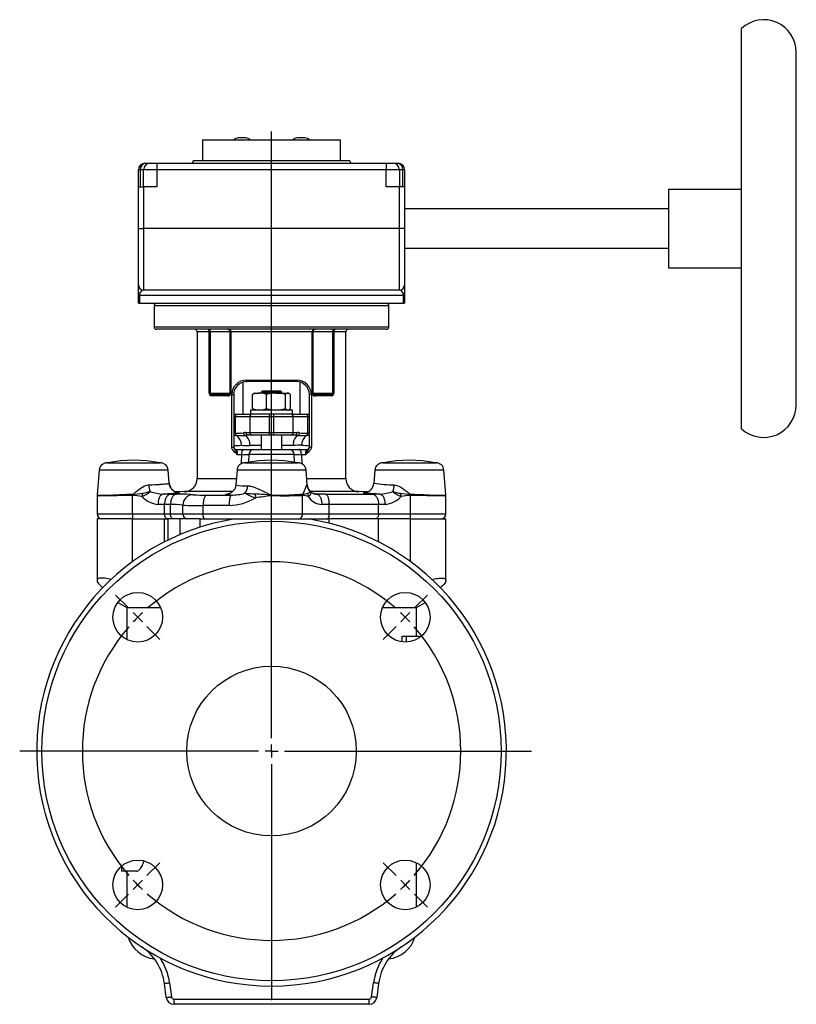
# Model space of a CAD drawing. Extents: x -204 to 392, y -53 to 681.
# Tile 3 of 3: x 95 to 392, y 304 to 681. Entities that reach past the tile are written whole.
import ezdxf

# ---------------------------------------------------------------- set-up
doc = ezdxf.new("R2010")
doc.units = 0
doc.layers.get('0').update_dxf_attribs({"linetype": 'CONTINUOUS'})
doc.layers.add('FORMAT', color=7, linetype='CONTINUOUS')

# ---------------------------------------------------------------- blocks, each defined once
blk = doc.blocks.new('SW_CENTERMARKSYMBOL_0')
at = {"layer": 'FORMAT', "color": 0}
for p, q in [((51.27, -46.27), (51.27, 186.01)), ((-3.54, 3.54), (-8.49, 8.49)), ((106.07, 3.54), (111.02, 8.49)), ((0, 0), (-1.77, 1.77)), ((0, 0), (1.77, -1.77)), ((102.53, 0), (100.76, -1.77)), ((102.53, 0), (104.3, 1.77)), ((3.54, -3.54), (8.49, -8.49)), ((98.99, -3.54), (94.05, -8.49)), ((51.27, -51.27), (51.27, -48.77)), ((46.27, -51.27), (-45.24, -51.27)), ((51.27, -51.27), (48.77, -51.27)), ((51.27, -51.27), (51.27, -53.77)), ((51.27, -51.27), (53.77, -51.27)), ((56.27, -51.27), (150.93, -51.27)), ((51.27, -56.27), (51.27, -146.66)), ((3.54, -98.99), (8.49, -94.05)), ((98.99, -98.99), (94.05, -94.05)), ((0, -102.53), (1.77, -100.76)), ((102.53, -102.53), (100.76, -100.76)), ((0, -102.53), (-1.77, -104.3)), ((102.53, -102.53), (104.3, -104.3)), ((-3.54, -106.07), (-8.49, -111.02)), ((106.07, -106.07), (111.02, -111.02))]:
    blk.add_line(p, q, dxfattribs=at)
for start, end in [(48.9514, 131.0486), (135, 136.9757), (133.0243, 135), (45, 46.9757), (43.0243, 45), (138.9514, 221.0486), (318.9514, 41.0486), (223.0243, 225), (315, 316.9757), (225, 226.9757), (313.0243, 315), (228.9514, 311.0486)]:
    blk.add_arc((51.27, -51.27), 72.5, start, end, dxfattribs=at)

msp = doc.modelspace()

# ---------------------------------------------------------------- linework, layer by layer
at = {"color": 7, "linetype": 'CONTINUOUS'}
for p, q in [((371.35, 524.77), (371.35, 678.1)), ((392.35, 533.94), (392.35, 668.94)), ((164.75, 635.44), (164.75, 627.44)), ((164.75, 635.44), (217.75, 635.44)), ((181.44, 636.14), (178.44, 636.14)), ((204.07, 636.14), (201.07, 636.14)), ((217.75, 627.44), (217.75, 635.44)), ((142.75, 626.44), (143.09, 626.44)), ((143.09, 626.44), (144.75, 626.44)), ((144.75, 626.44), (147.25, 626.44)), ((147.25, 626.44), (235.25, 626.44)), ((191.25, 627.44), (161.25, 627.44)), ((221.25, 627.44), (191.25, 627.44)), ((235.25, 626.44), (237.75, 626.44)), ((237.75, 626.44), (239.42, 626.44)), ((239.42, 626.44), (239.75, 626.44)), ((140.25, 617.44), (140.25, 623.94)), ((142.25, 617.44), (142.25, 623.94)), ((240.25, 623.94), (240.25, 617.44)), ((242.25, 623.94), (242.25, 617.44)), ((140.25, 601.44), (140.25, 617.44)), ((140.25, 617.44), (142.25, 617.44)), ((147.25, 617.44), (142.25, 617.44)), ((240.25, 617.44), (235.25, 617.44)), ((242.25, 617.44), (240.25, 617.44)), ((242.25, 617.44), (242.25, 601.44)), ((371.35, 616.44), (343.35, 616.44)), ((343.35, 616.44), (343.35, 586.44)), ((343.35, 608.94), (242.25, 608.94)), ((140.25, 579.84), (140.25, 601.44)), ((242.25, 601.44), (242.25, 579.84)), ((242.25, 593.94), (343.35, 593.94)), ((343.35, 586.44), (371.35, 586.44)), ((140.25, 575.84), (140.25, 579.84)), ((240.25, 577.84), (142.25, 577.84)), ((242.25, 579.84), (242.25, 575.84)), ((140.25, 572.84), (140.25, 575.84)), ((242.25, 575.84), (242.25, 572.84)), ((140.25, 572.84), (140.63, 572.84)), ((140.63, 572.84), (241.87, 572.84)), ((146.25, 571.84), (146.25, 563.84)), ((236.25, 563.84), (236.25, 571.84)), ((241.87, 572.84), (242.25, 572.84)), ((191.25, 562.84), (147.25, 562.84)), ((235.25, 562.84), (191.25, 562.84)), ((162.75, 561.84), (162.75, 505.65)), ((219.75, 505.65), (219.75, 561.84)), ((180.25, 542.61), (180.25, 530.33)), ((200.75, 542.84), (181.75, 542.84)), ((187.75, 539.33), (187.25, 538.83)), ((187.75, 539.33), (194.75, 539.33)), ((195.25, 538.83), (194.75, 539.33)), ((202.25, 530.33), (202.25, 542.61)), ((168.65, 537.84), (174.73, 537.84)), ((176.75, 537.84), (176.75, 517.74)), ((184.01, 532.51), (184.01, 537.85)), ((184.75, 538.43), (184.52, 538.29)), ((184.75, 538.43), (186.66, 538.43)), ((192.94, 538.43), (186.66, 538.43)), ((187.25, 538.83), (187.25, 538.43)), ((195.25, 538.83), (187.25, 538.83)), ((189.32, 532.51), (189.32, 537.85)), ((192.94, 538.43), (197.53, 538.43)), ((195.25, 538.43), (195.25, 538.83)), ((196.56, 532.51), (196.56, 537.85)), ((197.53, 538.43), (197.75, 538.43)), ((197.99, 538.29), (197.75, 538.43)), ((198.5, 532.51), (198.5, 537.85)), ((205.75, 517.74), (205.75, 537.84)), ((207.78, 537.84), (213.86, 537.84)), ((183.25, 531.93), (183.25, 530.33)), ((199.25, 531.93), (183.25, 531.93)), ((184.52, 532.06), (184.75, 531.93)), ((197.75, 531.93), (197.99, 532.06)), ((199.25, 530.33), (199.25, 531.93)), ((176.75, 530.33), (178.02, 530.33)), ((178.02, 530.33), (183.25, 530.33)), ((182.9, 529.33), (182.9, 523.33)), ((199.25, 530.33), (183.25, 530.33)), ((199.25, 530.33), (204.49, 530.33)), ((199.61, 523.33), (199.61, 529.33)), ((204.49, 530.33), (205.75, 530.33)), ((183.9, 522.33), (182.37, 522.33)), ((190.46, 522.33), (183.9, 522.33)), ((187.25, 522.33), (187.25, 516.83)), ((192.05, 522.33), (190.46, 522.33)), ((198.61, 522.33), (192.05, 522.33)), ((195.25, 516.83), (195.25, 522.33)), ((200.14, 522.33), (198.61, 522.33)), ((177.75, 516.83), (180.63, 516.83)), ((180.63, 516.83), (184.51, 516.83)), ((184.51, 516.83), (198, 516.83)), ((198, 516.83), (201.88, 516.83)), ((201.88, 516.83), (204.75, 516.83)), ((128.2, 511.7), (148.66, 511.7)), ((181.02, 511.7), (201.48, 511.7)), ((233.85, 511.7), (254.31, 511.7)), ((125.21, 508.94), (124.45, 499.44)), ((152.05, 503.88), (151.65, 508.94)), ((178.03, 508.94), (177.58, 503.29)), ((204.93, 503.29), (204.48, 508.94)), ((230.86, 508.94), (230.46, 503.88)), ((258.06, 499.44), (257.3, 508.94)), ((152.05, 503.88), (152.05, 503.88)), ((230.46, 503.88), (230.46, 503.88)), ((230.47, 503.88), (230.47, 503.88)), ((124.43, 499.12), (124.43, 492.2)), ((124.45, 499.44), (124.44, 499.37)), ((124.45, 499.44), (124.45, 499.44)), ((157.93, 500.66), (154.45, 500.54)), ((228.06, 500.54), (224.58, 500.66)), ((258.06, 499.44), (258.06, 499.44)), ((258.06, 499.44), (258.06, 499.44)), ((258.07, 499.37), (258.07, 499.44)), ((258.08, 492.2), (258.08, 499.12)), ((124.43, 490.2), (124.43, 466.67)), ((138.01, 490.2), (124.43, 490.2)), ((138.01, 490.2), (150.24, 490.2)), ((150.24, 490.2), (151.69, 490.2)), ((156.25, 490.2), (151.69, 490.2)), ((163.86, 490.2), (156.25, 490.2)), ((163.86, 490.2), (177.2, 490.2)), ((177.23, 490.2), (205.28, 490.2)), ((205.3, 490.2), (213.3, 490.2)), ((232.27, 490.2), (213.3, 490.2)), ((244.49, 490.2), (232.27, 490.2)), ((244.49, 490.2), (258.08, 490.2)), ((258.08, 466.67), (258.08, 490.2)), ((132.38, 458.25), (135.75, 456.3)), ((246.75, 456.3), (250.13, 458.25)), ((135.75, 456.3), (135.75, 444.06)), ((135.75, 456.3), (148.72, 456.3)), ((233.78, 456.3), (246.75, 456.3)), ((246.75, 445.3), (246.75, 456.3)), ((241.3, 443.15), (241.3, 445.3)), ((241.3, 445.3), (242.96, 445.3)), ((242.96, 443.08), (242.96, 445.3)), ((242.96, 445.3), (247.88, 445.3)), ((247.88, 445.3), (247.91, 444.74)), ((246.75, 341.53), (246.75, 358.54)), ((133.75, 357.2), (133.75, 355.3)), ((139.48, 355.3), (133.75, 355.3)), ((135.75, 355.3), (135.75, 341.53)), ((150.91, 306.91), (150.2, 312.3)), ((232.31, 312.3), (231.6, 306.91)), ((228.62, 304.3), (153.89, 304.3))]:
    msp.add_line(p, q, dxfattribs=at)
at = {"color": 8, "linetype": 'CONTINUOUS'}
for p, q in [((147.25, 626.44), (147.25, 623.94)), ((235.25, 626.44), (235.25, 623.94)), ((140.92, 623.94), (140.25, 623.94)), ((140.92, 623.94), (140.92, 617.44)), ((142.25, 623.94), (140.92, 623.94)), ((147.25, 623.94), (142.25, 623.94)), ((147.25, 623.94), (147.25, 617.44)), ((235.25, 623.94), (147.25, 623.94)), ((235.25, 617.44), (235.25, 623.94)), ((240.25, 623.94), (235.25, 623.94)), ((241.59, 623.94), (240.25, 623.94)), ((241.59, 617.44), (241.59, 623.94)), ((242.25, 623.94), (241.59, 623.94)), ((142.25, 617.44), (142.25, 601.44)), ((240.25, 601.44), (240.25, 617.44)), ((140.25, 601.44), (142.25, 601.44)), ((142.25, 601.44), (142.25, 577.84)), ((240.25, 601.44), (142.25, 601.44)), ((240.25, 577.84), (240.25, 601.44)), ((242.25, 601.44), (240.25, 601.44)), ((140.25, 575.84), (140.63, 575.84)), ((241.87, 575.84), (140.63, 575.84)), ((140.63, 575.84), (140.63, 572.84)), ((241.87, 572.84), (241.87, 575.84)), ((241.87, 575.84), (242.25, 575.84)), ((236.25, 571.84), (146.25, 571.84)), ((146.25, 563.84), (191.25, 563.84)), ((191.25, 563.84), (236.25, 563.84)), ((167.41, 561.84), (162.75, 561.84)), ((167.41, 538.34), (167.41, 561.84)), ((167.76, 561.84), (167.41, 561.84)), ((175.42, 561.84), (167.76, 561.84)), ((167.76, 561.84), (167.76, 538.34)), ((175.64, 561.84), (175.42, 561.84)), ((175.42, 538.34), (175.42, 561.84)), ((206.87, 561.84), (175.64, 561.84)), ((175.64, 561.84), (175.64, 538.34)), ((206.87, 538.34), (206.87, 561.84)), ((207.09, 561.84), (206.87, 561.84)), ((207.09, 561.84), (207.09, 538.34)), ((214.75, 561.84), (207.09, 561.84)), ((214.75, 538.34), (214.75, 561.84)), ((215.1, 561.84), (214.75, 561.84)), ((215.1, 561.84), (215.1, 538.34)), ((219.75, 561.84), (215.1, 561.84)), ((181.58, 543.34), (200.92, 543.34)), ((167.41, 538.34), (167.76, 538.34)), ((167.76, 538.34), (175.42, 538.34)), ((174.44, 537.34), (168.25, 537.34)), ((175.64, 538.34), (175.42, 538.34)), ((175.99, 517.74), (175.99, 537.84)), ((175.99, 537.84), (176.75, 537.84)), ((206.52, 537.84), (205.75, 537.84)), ((206.52, 537.84), (206.52, 517.74)), ((206.87, 538.34), (207.09, 538.34)), ((207.09, 538.34), (214.75, 538.34)), ((214.26, 537.34), (208.07, 537.34)), ((215.1, 538.34), (214.75, 538.34)), ((177.36, 529.33), (176.75, 529.33)), ((182.9, 529.33), (177.36, 529.33)), ((177.36, 529.33), (177.36, 523.05)), ((190.39, 529.33), (182.9, 529.33)), ((190.39, 529.33), (190.39, 523.33)), ((192.12, 529.33), (190.39, 529.33)), ((192.12, 523.33), (192.12, 529.33)), ((199.61, 529.33), (192.12, 529.33)), ((205.15, 529.33), (199.61, 529.33)), ((205.15, 523.05), (205.15, 529.33)), ((205.75, 529.33), (205.15, 529.33)), ((176.75, 523.07), (177.36, 523.05)), ((177.36, 523.05), (177.43, 523.05)), ((177.82, 522.12), (177.75, 522.13)), ((181.46, 523.33), (182.9, 523.33)), ((182.9, 523.33), (190.39, 523.33)), ((190.39, 523.33), (192.12, 523.33)), ((192.12, 523.33), (199.61, 523.33)), ((199.61, 523.33), (201.05, 523.33)), ((204.76, 522.13), (204.68, 522.12)), ((205.08, 523.05), (205.15, 523.05)), ((205.15, 523.05), (205.75, 523.07)), ((175.99, 517.74), (176.75, 517.74)), ((187.25, 518.33), (182.91, 518.33)), ((199.6, 518.33), (195.25, 518.33)), ((206.52, 517.74), (205.75, 517.74)), ((179.82, 514.83), (178.21, 514.83)), ((182.6, 514.9), (182.48, 511.93)), ((199.91, 514.9), (182.6, 514.9)), ((200.03, 511.92), (199.91, 514.9)), ((202.68, 514.83), (202.81, 511.38)), ((204.3, 514.83), (202.68, 514.83)), ((151.65, 508.94), (125.21, 508.94)), ((162.75, 505.65), (177.77, 505.65)), ((204.48, 508.94), (178.03, 508.94)), ((204.74, 505.65), (219.75, 505.65)), ((257.3, 508.94), (230.86, 508.94)), ((128.38, 499.1), (124.96, 499.1)), ((124.97, 499.3), (128.39, 499.3)), ((138.01, 499.54), (138.01, 499.54)), ((138.01, 492.2), (138.01, 499.21)), ((138.02, 499.21), (138.01, 499.21)), ((152.71, 499.72), (154.87, 499.72)), ((176.28, 500.66), (157.93, 500.66)), ((166.39, 499.34), (175.82, 499.34)), ((191.08, 499.29), (191.25, 499.3)), ((191.25, 499.1), (191.11, 499.09)), ((191.25, 499.3), (194.67, 499.3)), ((191.25, 499.3), (191.25, 499.1)), ((191.25, 492.2), (191.25, 499.1)), ((194.67, 499.1), (191.25, 499.1)), ((203.14, 499.54), (203.15, 499.54)), ((203.17, 492.2), (203.17, 499.21)), ((203.17, 499.21), (203.17, 499.21)), ((224.58, 500.66), (206.22, 500.66)), ((211.97, 499.72), (229.79, 499.72)), ((244.49, 499.21), (244.49, 499.21)), ((244.49, 492.2), (244.49, 499.21)), ((244.5, 499.54), (244.5, 499.54)), ((254.12, 499.3), (257.54, 499.3)), ((257.55, 499.1), (254.13, 499.1)), ((150.24, 492.2), (150.24, 495.72)), ((152.54, 495.72), (150.24, 495.72)), ((152.54, 492.2), (152.54, 495.72)), ((157.25, 492.2), (157.25, 495.49)), ((165.04, 492.2), (165.04, 495.34)), ((174.99, 495.34), (165.04, 495.34)), ((213.3, 492.2), (213.3, 495.72)), ((232.27, 495.72), (213.3, 495.72)), ((232.27, 492.2), (232.27, 495.72)), ((124.43, 492.2), (138.01, 492.2)), ((138.01, 492.2), (150.24, 492.2)), ((150.24, 492.2), (152.54, 492.2)), ((152.54, 492.2), (157.25, 492.2)), ((157.25, 492.2), (165.04, 492.2)), ((165.04, 492.2), (191.25, 492.2)), ((191.25, 490.2), (191.25, 492.2)), ((191.25, 492.2), (203.17, 492.2)), ((203.17, 492.2), (213.3, 492.2)), ((213.3, 492.2), (232.27, 492.2)), ((232.27, 492.2), (244.49, 492.2)), ((244.49, 492.2), (258.08, 492.2)), ((138.01, 473.87), (138.01, 490.2)), ((150.24, 481.41), (150.24, 490.2)), ((151.69, 482.14), (151.69, 490.2)), ((156.25, 484.22), (156.25, 490.2)), ((163.86, 487.03), (163.86, 490.2)), ((213.3, 488.56), (213.3, 490.2)), ((232.27, 481.41), (232.27, 490.2)), ((244.49, 473.87), (244.49, 490.2)), ((152.18, 312.56), (152.89, 307.17)), ((229.61, 307.17), (230.32, 312.56)), ((153.89, 306.3), (228.62, 306.3)), ((153.89, 304.3), (153.89, 306.3)), ((228.62, 304.3), (228.62, 306.3))]:
    msp.add_line(p, q, dxfattribs=at)
at = {"color": 8, "linetype": 'CONTINUOUS', "flags": 128}
for points in [[(175.09, 562.84), (175.19, 562.82), (175.28, 562.78), (175.36, 562.7), (175.44, 562.6), (175.51, 562.48), (175.57, 562.34), (175.61, 562.18), (175.63, 562.01), (175.64, 561.84)], [(207.42, 562.84), (207.32, 562.82), (207.23, 562.78), (207.14, 562.7), (207.07, 562.6), (207, 562.48), (206.94, 562.34), (206.9, 562.18), (206.88, 562.01), (206.87, 561.84)], [(181.58, 543.34), (181.59, 543.24), (181.6, 543.15), (181.61, 543.06), (181.63, 542.98), (181.66, 542.92), (181.69, 542.88), (181.72, 542.85), (181.75, 542.84)], [(200.92, 543.34), (200.92, 543.24), (200.91, 543.15), (200.9, 543.06), (200.87, 542.98), (200.85, 542.92), (200.82, 542.88), (200.79, 542.85), (200.75, 542.84)], [(167.76, 538.34), (167.78, 538.24), (167.83, 538.12), (167.84, 538.12), (167.97, 538), (168.19, 537.9), (168.41, 537.85), (168.65, 537.84)], [(174.44, 537.34), (174.44, 537.43), (174.46, 537.53), (174.49, 537.62), (174.52, 537.69), (174.57, 537.75), (174.62, 537.8), (174.67, 537.83), (174.73, 537.84)], [(174.73, 537.84), (174.99, 537.87), (175.1, 537.91), (175.21, 537.96), (175.33, 538.08), (175.39, 538.2), (175.41, 538.29), (175.42, 538.34)], [(208.07, 537.34), (208.07, 537.43), (208.05, 537.53), (208.02, 537.62), (207.99, 537.69), (207.94, 537.75), (207.89, 537.8), (207.84, 537.83), (207.78, 537.84)], [(213.86, 537.84), (214.21, 537.87), (214.35, 537.91), (214.48, 537.96), (214.64, 538.08), (214.72, 538.2), (214.74, 538.29), (214.75, 538.34)], [(178.02, 530.33), (177.9, 530.31), (177.79, 530.27), (177.69, 530.19), (177.6, 530.09), (177.51, 529.97), (177.45, 529.83), (177.4, 529.67), (177.37, 529.5), (177.36, 529.33)], [(205.15, 529.33), (205.14, 529.5), (205.11, 529.67), (205.06, 529.83), (204.99, 529.97), (204.91, 530.09), (204.82, 530.19), (204.72, 530.27), (204.6, 530.31), (204.49, 530.33)], [(177.75, 522.13), (177.24, 522.13), (176.75, 522.14)], [(182.37, 522.33), (181.82, 522.3), (181.24, 522.23)], [(201.27, 522.23), (200.69, 522.3), (200.14, 522.33)], [(178.21, 514.83), (178.21, 514.83), (177.9, 515.14), (177.58, 515.43), (177.26, 515.71), (176.94, 515.99), (176.64, 516.29), (176.37, 516.62), (176.2, 516.9), (176.07, 517.22), (176.01, 517.47), (175.99, 517.74)], [(179.82, 514.83), (179.83, 515.05), (179.84, 515.27), (179.87, 515.49), (179.9, 515.69), (179.95, 515.89), (180, 516.07), (180.06, 516.24), (180.13, 516.39), (180.2, 516.52), (180.28, 516.63), (180.36, 516.71), (180.45, 516.78), (180.54, 516.81), (180.63, 516.83)], [(202.68, 514.83), (202.68, 515.05), (202.66, 515.27), (202.64, 515.49), (202.6, 515.69), (202.56, 515.89), (202.51, 516.07), (202.45, 516.24), (202.38, 516.39), (202.31, 516.52), (202.23, 516.63), (202.15, 516.71), (202.06, 516.78), (201.97, 516.81), (201.88, 516.83)], [(206.52, 517.74), (206.5, 517.47), (206.44, 517.22), (206.31, 516.9), (206.13, 516.62), (205.87, 516.29), (205.57, 515.99), (205.25, 515.71), (204.92, 515.43), (204.6, 515.14), (204.3, 514.83), (204.3, 514.83)], [(204.3, 514.83), (204.3, 514.83), (204.32, 514.87), (204.35, 514.95), (204.44, 515.15), (204.67, 515.61), (204.92, 516.04), (205.21, 516.48), (205.36, 516.7), (205.5, 516.93), (205.61, 517.14), (205.7, 517.37), (205.71, 517.4), (205.74, 517.56), (205.75, 517.74)], [(179.7, 511.38), (179.72, 512.01), (179.82, 514.83)], [(138, 499.75), (138.06, 499.76), (138.2, 499.8), (138.33, 499.87), (138.61, 500.06), (138.88, 500.27), (139.41, 500.7), (140.11, 501.26), (140.82, 501.8), (141.32, 502.13), (141.83, 502.44), (142.36, 502.72), (142.74, 502.89), (143.14, 503.03), (143.55, 503.14), (143.96, 503.22), (144.2, 503.24)], [(144.2, 503.24), (144.89, 503.27), (145.55, 503.3), (146.49, 503.35), (147.38, 503.4), (148.22, 503.46), (148.62, 503.48), (149, 503.51), (149.68, 503.56), (150.28, 503.61), (150.81, 503.66), (151.04, 503.68), (151.25, 503.71), (151.59, 503.75), (151.84, 503.8), (151.99, 503.84), (152.04, 503.86), (152.05, 503.87), (152.05, 503.88)], [(182.14, 502.88), (182.51, 502.86), (182.88, 502.8), (183.27, 502.73), (183.66, 502.63), (184.25, 502.46), (184.84, 502.26), (185.45, 502.03), (186.39, 501.63), (187.35, 501.19), (188.27, 500.75), (189.19, 500.28), (190.14, 499.79), (191.08, 499.29)], [(203.12, 499.75), (203.15, 499.76), (203.22, 499.8), (203.29, 499.87), (203.45, 500.12), (203.6, 500.41), (203.73, 500.7), (203.94, 501.16), (204.13, 501.6), (204.31, 502.01), (204.46, 502.39), (204.6, 502.72), (204.7, 502.94), (204.79, 503.11), (204.85, 503.22), (204.88, 503.24)], [(204.88, 503.24), (204.9, 503.25), (204.92, 503.29)], [(238.3, 503.24), (238.8, 503.18), (239.32, 503.05), (239.82, 502.86), (240.34, 502.62), (240.84, 502.35), (241.55, 501.89), (242.24, 501.39), (242.92, 500.85), (243.6, 500.3), (243.84, 500.1), (244.1, 499.92), (244.24, 499.83), (244.4, 499.77), (244.51, 499.75)], [(138.01, 499.21), (136.94, 499.19), (135.86, 499.17), (134.8, 499.16), (133.77, 499.14), (132.89, 499.13), (132.04, 499.12), (131.21, 499.12), (130.42, 499.11), (129.67, 499.11), (129.13, 499.1), (128.62, 499.1), (128.38, 499.1)], [(128.39, 499.3), (129.02, 499.33), (129.69, 499.36), (130.63, 499.4), (131.62, 499.45), (132.32, 499.48), (133.05, 499.51), (133.8, 499.55), (134.81, 499.6), (135.84, 499.64), (136.92, 499.7), (138, 499.75)], [(128.39, 499.3), (128.51, 499.3), (129.02, 499.31), (129.74, 499.33), (130.5, 499.34), (131.29, 499.36), (132.12, 499.38), (132.97, 499.4), (133.86, 499.42), (134.76, 499.45), (135.67, 499.47), (136.83, 499.51), (138.01, 499.54)], [(149.73, 499.71), (149.56, 499.68), (149.4, 499.63), (149.24, 499.56), (149.08, 499.46), (148.92, 499.33), (148.78, 499.18), (148.64, 499.01), (148.5, 498.82), (148.38, 498.6), (148.26, 498.37), (148.16, 498.12), (148.07, 497.86), (147.98, 497.58), (147.91, 497.28), (147.86, 496.98), (147.81, 496.67), (147.78, 496.35), (147.76, 496.03), (147.76, 495.71)], [(155.27, 500.29), (155.55, 500.28), (155.82, 500.26), (156, 500.24), (156.12, 500.22), (156.14, 500.2), (156.09, 500.17), (155.96, 500.14), (155.75, 500.1), (155.46, 500.07), (155.1, 500.03), (154.66, 499.99), (154.14, 499.95), (153.55, 499.91), (152.9, 499.87), (152.18, 499.83), (151.42, 499.79), (150.6, 499.75), (149.73, 499.71)], [(152.71, 499.72), (152.51, 499.7), (152.3, 499.65), (152.1, 499.57), (151.91, 499.47), (151.71, 499.34), (151.53, 499.2), (151.36, 499.02), (151.19, 498.83), (151.03, 498.62), (150.89, 498.38), (150.76, 498.13), (150.64, 497.87), (150.54, 497.59), (150.45, 497.3), (150.37, 496.99), (150.32, 496.68), (150.27, 496.37), (150.25, 496.05), (150.24, 495.72)], [(154.87, 499.72), (154.68, 499.7), (154.48, 499.65), (154.29, 499.57), (154.11, 499.47), (153.93, 499.34), (153.75, 499.2), (153.59, 499.02), (153.43, 498.83), (153.29, 498.62), (153.15, 498.38), (153.03, 498.13), (152.91, 497.87), (152.82, 497.59), (152.73, 497.3), (152.66, 496.99), (152.61, 496.68), (152.57, 496.37), (152.54, 496.05), (152.54, 495.72)], [(166.39, 499.34), (166.27, 499.31), (166.16, 499.26), (166.05, 499.19), (165.94, 499.09), (165.84, 498.96), (165.74, 498.81), (165.64, 498.64), (165.55, 498.45), (165.47, 498.23), (165.39, 498), (165.32, 497.75), (165.25, 497.48), (165.2, 497.2), (165.15, 496.91), (165.11, 496.61), (165.08, 496.3), (165.05, 495.98), (165.04, 495.66), (165.04, 495.34)], [(175.82, 499.34), (175.82, 499.34), (175.48, 499.36), (175.17, 499.38), (174.88, 499.4), (174.63, 499.42), (174.39, 499.44), (174.19, 499.46), (174.02, 499.49), (173.88, 499.51), (173.77, 499.53), (173.69, 499.56), (173.65, 499.58), (173.63, 499.61), (173.65, 499.63), (173.7, 499.66), (173.78, 499.68), (173.89, 499.71), (174.03, 499.74), (174.2, 499.76), (174.4, 499.79), (174.63, 499.81), (174.82, 499.83)], [(175.82, 499.34), (175.76, 499.31), (175.69, 499.26), (175.62, 499.19), (175.55, 499.09), (175.49, 498.96), (175.42, 498.81), (175.36, 498.64), (175.31, 498.45), (175.26, 498.23), (175.21, 498), (175.16, 497.75), (175.12, 497.48), (175.09, 497.2), (175.06, 496.91), (175.03, 496.61), (175.01, 496.3), (175, 495.98), (174.99, 495.66), (174.99, 495.34)], [(191.08, 499.29), (191.09, 499.27), (191.09, 499.24), (191.09, 499.22), (191.1, 499.19), (191.1, 499.17), (191.1, 499.14), (191.11, 499.12), (191.11, 499.09)], [(205.18, 500.04), (205.39, 500.1), (205.58, 500.18), (205.74, 500.29), (205.87, 500.4), (205.95, 500.5), (206, 500.59), (206.03, 500.67), (206.04, 500.73), (206.04, 500.73)], [(206.04, 500.73), (206.04, 500.72), (206.09, 500.66), (206.13, 500.6), (206.2, 500.47), (206.26, 500.26), (206.27, 500.04), (206.25, 499.85), (206.19, 499.66), (206.01, 499.34), (205.88, 499.18), (205.72, 499.02), (205.53, 498.88), (205.31, 498.76)], [(207.93, 499.77), (208.26, 499.72), (208.63, 499.71)], [(208.63, 499.71), (208.79, 499.68), (208.94, 499.63), (209.09, 499.56), (209.24, 499.46), (209.39, 499.33), (209.53, 499.18), (209.66, 499.01), (209.79, 498.82), (209.9, 498.6), (210.02, 498.37), (210.12, 498.12), (210.21, 497.86), (210.29, 497.58), (210.36, 497.28), (210.41, 496.98), (210.46, 496.67), (210.49, 496.35), (210.51, 496.03), (210.52, 495.71)], [(211.97, 499.72), (212.08, 499.7), (212.19, 499.65), (212.3, 499.57), (212.4, 499.47), (212.5, 499.34), (212.6, 499.2), (212.7, 499.02), (212.79, 498.83), (212.87, 498.62), (212.95, 498.38), (213.02, 498.13), (213.08, 497.87), (213.14, 497.59), (213.19, 497.3), (213.23, 496.99), (213.26, 496.68), (213.28, 496.37), (213.29, 496.05), (213.3, 495.72)], [(232.78, 499.71), (232.04, 499.74), (231.33, 499.78), (230.54, 499.82), (229.8, 499.86), (229.12, 499.9), (228.52, 499.94), (227.98, 499.98), (227.52, 500.02), (227.14, 500.06), (226.83, 500.09), (226.6, 500.13), (226.44, 500.16), (226.37, 500.19), (226.38, 500.22), (226.48, 500.24), (226.66, 500.26), (226.92, 500.28), (227.24, 500.29)], [(229.79, 499.72), (230, 499.7), (230.2, 499.65), (230.41, 499.57), (230.6, 499.47), (230.79, 499.34), (230.98, 499.2), (231.15, 499.02), (231.32, 498.83), (231.47, 498.62), (231.62, 498.38), (231.75, 498.13), (231.87, 497.87), (231.97, 497.59), (232.06, 497.3), (232.13, 496.99), (232.19, 496.68), (232.23, 496.37), (232.26, 496.05), (232.27, 495.72)], [(232.78, 499.71), (232.95, 499.68), (233.11, 499.63), (233.27, 499.56), (233.43, 499.46), (233.58, 499.33), (233.73, 499.18), (233.87, 499.01), (234.01, 498.82), (234.13, 498.6), (234.24, 498.37), (234.35, 498.12), (234.44, 497.86), (234.52, 497.58), (234.59, 497.28), (234.65, 496.98), (234.7, 496.67), (234.73, 496.35), (234.75, 496.03), (234.75, 495.71)], [(254.13, 499.1), (253.41, 499.1), (252.65, 499.11), (251.83, 499.11), (250.96, 499.12), (249.93, 499.13), (248.85, 499.14), (248.1, 499.15), (247.32, 499.16), (246.54, 499.18), (245.53, 499.19), (244.49, 499.21)], [(244.5, 499.54), (245.21, 499.52), (246.15, 499.49), (247.08, 499.47), (248, 499.44), (248.9, 499.42), (249.77, 499.4), (250.62, 499.37), (251.44, 499.36), (252.23, 499.34), (252.89, 499.33), (253.52, 499.31), (254.12, 499.3)], [(244.51, 499.75), (245.32, 499.71), (246.12, 499.67), (246.97, 499.63), (247.8, 499.59), (248.62, 499.55), (249.43, 499.52), (250.23, 499.48), (251, 499.44), (251.73, 499.41), (252.44, 499.38), (253.09, 499.35), (253.71, 499.32), (254.12, 499.3)], [(257.54, 499.3), (257.59, 499.3), (257.75, 499.31), (257.89, 499.32), (257.98, 499.34), (258.04, 499.35), (258.07, 499.36), (258.06, 499.36)], [(151.52, 490.2), (151.38, 490.21), (151.24, 490.25), (151.1, 490.31), (150.97, 490.4), (150.84, 490.51), (150.72, 490.64), (150.62, 490.79), (150.52, 490.96), (150.44, 491.14), (150.37, 491.33), (150.31, 491.54), (150.27, 491.76), (150.25, 491.98), (150.24, 492.2)], [(153.75, 490.2), (153.61, 490.21), (153.48, 490.25), (153.35, 490.31), (153.22, 490.4), (153.1, 490.51), (152.99, 490.64), (152.89, 490.79), (152.8, 490.96), (152.72, 491.14), (152.66, 491.33), (152.6, 491.54), (152.57, 491.76), (152.54, 491.98), (152.54, 492.2)], [(165.74, 490.2), (165.66, 490.21), (165.58, 490.25), (165.5, 490.31), (165.43, 490.4), (165.36, 490.51), (165.3, 490.64), (165.24, 490.79), (165.19, 490.96), (165.14, 491.14), (165.11, 491.33), (165.08, 491.54), (165.05, 491.76), (165.04, 491.98), (165.04, 492.2)], [(213.3, 492.2), (213.29, 491.98), (213.28, 491.76), (213.26, 491.54), (213.23, 491.33), (213.19, 491.14), (213.15, 490.96), (213.1, 490.79), (213.04, 490.64), (212.97, 490.51), (212.91, 490.4), (212.84, 490.31), (212.76, 490.25), (212.69, 490.21), (212.61, 490.2)], [(232.27, 492.2), (232.26, 491.98), (232.24, 491.76), (232.2, 491.54), (232.14, 491.33), (232.07, 491.14), (231.99, 490.96), (231.89, 490.79), (231.79, 490.64), (231.67, 490.51), (231.54, 490.4), (231.41, 490.31), (231.27, 490.25), (231.13, 490.21), (230.99, 490.2)], [(150.2, 312.3), (150.21, 312.3), (150.25, 312.3), (150.31, 312.31), (150.4, 312.32), (150.51, 312.34), (150.63, 312.35), (150.78, 312.37), (150.95, 312.4), (151.13, 312.42), (151.32, 312.44), (151.53, 312.47), (151.74, 312.5), (151.96, 312.53), (152.18, 312.56)], [(232.31, 312.3), (232.29, 312.3), (232.26, 312.3), (232.2, 312.31), (232.11, 312.32), (232, 312.34), (231.87, 312.35), (231.73, 312.37), (231.56, 312.4), (231.38, 312.42), (231.18, 312.44), (230.98, 312.47), (230.77, 312.5), (230.55, 312.53), (230.32, 312.56)], [(150.91, 306.91), (150.92, 306.91), (150.96, 306.92), (151.02, 306.93), (151.11, 306.94), (151.21, 306.95), (151.34, 306.97), (151.49, 306.99), (151.66, 307.01), (151.84, 307.03), (152.03, 307.06), (152.24, 307.09), (152.45, 307.11), (152.67, 307.14), (152.89, 307.17)], [(231.6, 306.91), (231.59, 306.91), (231.55, 306.92), (231.49, 306.93), (231.4, 306.94), (231.29, 306.95), (231.17, 306.97), (231.02, 306.99), (230.85, 307.01), (230.67, 307.03), (230.48, 307.06), (230.27, 307.09), (230.06, 307.11), (229.84, 307.14), (229.61, 307.17)]]:
    msp.add_lwpolyline(points, dxfattribs=at)
at = {"color": 7, "linetype": 'CONTINUOUS', "flags": 128}
for points in [[(155.39, 500.27), (155.39, 500.27), (155.37, 500.28), (155.34, 500.28), (155.29, 500.29), (155.23, 500.3), (155.16, 500.31), (155.08, 500.33), (154.98, 500.35), (154.87, 500.38), (154.75, 500.42), (154.61, 500.47), (154.46, 500.53), (154.29, 500.61), (154.11, 500.7), (153.91, 500.82), (153.71, 500.95), (153.5, 501.11), (153.3, 501.28), (153.11, 501.48), (152.93, 501.69), (152.76, 501.91), (152.61, 502.14), (152.47, 502.39), (152.35, 502.65), (152.25, 502.91), (152.16, 503.21), (152.1, 503.52), (152.06, 503.82), (152.05, 503.88)], [(177.58, 503.29), (177.57, 503.14), (177.52, 502.85), (177.46, 502.56), (177.37, 502.29), (177.27, 502.03), (177.15, 501.77), (177.01, 501.53), (176.86, 501.31), (176.7, 501.1), (176.53, 500.9), (176.36, 500.72), (176.17, 500.56), (175.99, 500.42), (175.82, 500.3), (175.66, 500.19), (175.5, 500.11), (175.36, 500.04), (175.24, 499.98), (175.12, 499.93), (175.02, 499.89), (174.93, 499.86), (174.85, 499.84), (174.78, 499.82), (174.72, 499.81), (174.68, 499.79), (174.65, 499.79), (174.64, 499.79), (174.64, 499.79)], [(124.44, 499.37), (124.43, 499.15), (124.43, 499.12)], [(258.08, 499.12), (258.08, 499.17), (258.07, 499.37)], [(129.82, 467.07), (129.34, 467.18), (128.64, 467.32), (127.98, 467.42), (127.37, 467.5), (126.81, 467.55), (126.3, 467.56), (125.79, 467.54), (125.36, 467.48), (125.01, 467.38), (124.74, 467.24), (124.55, 467.07), (124.45, 466.85), (124.43, 466.61), (124.49, 466.33), (124.63, 466.01), (124.86, 465.66), (125.16, 465.28), (125.53, 464.87), (125.8, 464.6), (126.1, 464.32)], [(126.1, 464.32), (126.54, 463.92), (126.58, 463.87)], [(252.68, 467.07), (253.17, 467.18), (253.75, 467.29), (254.3, 467.39), (254.81, 467.46), (255.32, 467.52), (255.78, 467.55), (256.21, 467.56), (256.71, 467.54), (257.14, 467.48), (257.5, 467.38), (257.77, 467.24), (257.95, 467.07), (258.06, 466.86), (258.08, 466.61), (258.02, 466.33), (257.88, 466.01), (257.66, 465.67), (257.36, 465.28), (256.98, 464.87), (256.71, 464.6), (256.41, 464.32)], [(256.41, 464.32), (255.97, 463.92), (255.93, 463.87)], [(139.48, 355.3), (139.73, 355.33), (139.99, 355.42), (140.25, 355.56), (140.51, 355.76), (140.78, 356.01), (141.04, 356.32), (141.29, 356.67), (141.53, 357.07), (141.76, 357.52), (141.98, 358.02), (142.17, 358.55), (142.35, 359.12), (142.37, 359.22)]]:
    msp.add_lwpolyline(points, dxfattribs=at)
at = {"color": 8, "linetype": 'CONTINUOUS'}
msp.add_circle((191.25, 401.3), 88, dxfattribs=at)
at = {"color": 7, "linetype": 'CONTINUOUS'}
for centre, radius in [((139.99, 452.57), 9.5), ((242.52, 452.57), 9.5), ((191.25, 401.3), 32.5), ((139.99, 350.04), 9.5), ((242.52, 350.04), 9.5)]:
    msp.add_circle(centre, radius, dxfattribs=at)
for centre, radius, start, end in [((379.85, 668.94), 12.5, 0, 132.8436), ((178.44, 633.77), 2.37, 90, 135.205), ((181.44, 633.77), 2.37, 44.795, 90), ((201.07, 633.77), 2.37, 90, 135.205), ((204.07, 633.77), 2.37, 44.795, 90), ((142.75, 623.94), 2.5, 90, 180), ((144.75, 623.94), 2.5, 90, 180), ((160.25, 627.44), 1, 270, 0), ((222.25, 627.44), 1, 180, 270), ((237.75, 623.94), 2.5, 0, 90), ((239.75, 623.94), 2.5, 0, 90), ((142.25, 579.84), 2, 180.0051, 269.9948), ((240.25, 579.84), 2, 270.0002, 359.9999), ((147.25, 571.84), 1, 90, 180), ((235.25, 571.84), 1, 0, 90), ((147.25, 563.84), 1, 180, 270), ((161.75, 561.84), 1, 0, 90), ((220.75, 561.84), 1, 90, 180), ((235.25, 563.84), 1, 270, 0), ((181.75, 537.84), 5, 89.9998, 180.0001), ((200.75, 537.84), 5, 0.0006, 89.9994), ((186.8, 531.43), 7, 91.1399, 113.5302), ((185.32, 536.83), 1.66, 118.5421, 142.2826), ((186.56, 531.61), 6.82, 66.1712, 89.1588), ((193.09, 525.91), 12.52, 90.6677, 107.533), ((192.78, 525.84), 12.59, 72.5177, 89.2816), ((197.71, 537.04), 1.4, 97.0698, 144.7576), ((197.35, 537.02), 1.42, 35.649, 82.5235), ((186.76, 538.74), 6.82, 246.1667, 269.1638), ((185.36, 533.57), 1.72, 218.2408, 241.0727), ((186.52, 538.92), 7, 271.1394, 293.5301), ((193.1, 544.51), 12.59, 252.5174, 269.2823), ((192.79, 544.44), 12.51, 270.6667, 287.5336), ((197.72, 533.33), 1.42, 215.6479, 262.5259), ((197.36, 533.31), 1.4, 277.0669, 324.7593), ((379.85, 533.94), 12.5, 227.1564, 0), ((183.9, 529.33), 1, 90, 180), ((198.61, 529.33), 1, 0, 90), ((183.9, 523.33), 1, 180, 270), ((198.61, 523.33), 1, 270, 0), ((177.75, 517.83), 1, 180, 270), ((204.75, 517.83), 1, 270, 0), ((128.2, 508.7), 3, 90, 175.4261), ((138.43, 462.2), 50.5, 78.5788, 101.4212), ((148.66, 508.7), 3, 4.5739, 90), ((181.02, 508.7), 3, 90, 175.4261), ((191.25, 462.2), 50.5, 78.5788, 101.4212), ((201.48, 508.7), 3, 4.5739, 90), ((233.85, 508.7), 3, 90, 175.4261), ((244.08, 462.2), 50.5, 78.5788, 101.4212), ((254.31, 508.7), 3, 4.5739, 90), ((157.75, 505.65), 5, 272, 0), ((224.75, 505.65), 5, 180, 268), ((156.01, 504.18), 3.97, 184.3964, 246.8743), ((208.83, 503.57), 3.91, 184.1438, 252.0222), ((226.55, 504.14), 3.91, 278.1999, 356.1109), ((208.51, 502.69), 2.98, 243.5398, 258.7434), ((126.43, 492.2), 2, 180, 270), ((256.08, 492.2), 2, 270, 0), ((191.25, 401.3), 90, 98.9672, 81.0328), ((147.75, 333.59), 12, 197.2466, 263.4533), ((234.75, 333.59), 12, 276.5467, 342.7534), ((130.37, 309.69), 20, 7.5, 56.3948), ((252.14, 309.69), 20, 123.6052, 172.5), ((153.89, 307.3), 3, 187.5, 270), ((228.62, 307.3), 3, 270, 352.5)]:
    msp.add_arc(centre, radius, start, end, dxfattribs=at)
at = {"color": 8, "linetype": 'CONTINUOUS'}
for centre, radius, start, end in [((143.28, 624.08), 2.36, 94.6608, 183.5104), ((239.23, 624.08), 2.36, 356.4895, 85.3393), ((142.54, 575.96), 1.91, 102.6239, 183.5954), ((239.96, 575.96), 1.91, 356.3998, 77.3453), ((166.49, 561.92), 0.926, 355.1583, 84.6687), ((165.79, 562.07), 1.98, 353.1894, 22.7006), ((174.42, 561.84), 0.995, 359.7308, 89.7057), ((208.09, 561.84), 0.995, 90.2943, 180.2692), ((216.72, 562.07), 1.98, 157.2994, 186.8106), ((216.03, 561.91), 0.933, 95.7472, 184.4257), ((181.54, 537.79), 5.55, 89.5201, 179.4658), ((200.98, 537.79), 5.54, 0.4536, 90.5606), ((168.32, 538.25), 0.915, 174.4324, 265.1453), ((168.7, 537.38), 0.46, 96.7372, 185.4353), ((174.55, 538.43), 1.09, 264.1304, 355.3406), ((207.95, 538.41), 1.08, 183.8254, 276.7036), ((207.69, 538.43), 0.601, 189.0045, 278.8841), ((213.81, 537.38), 0.46, 354.5647, 83.2628), ((214.2, 538.24), 0.903, 274.0796, 6.3427), ((194.19, 529.59), 3.81, 168.7886, 183.9009), ((188.32, 529.59), 3.81, 356.0991, 11.2114), ((178.43, 522.95), 1.07, 174.9306, 230.6272), ((178.25, 537.49), 14.47, 266.7515, 278.976), ((178.5, 522.96), 1.08, 175.2852, 230.8208), ((178.64, 552.24), 30.13, 268.4439, 274.943), ((175.45, 518.57), 4.27, 358.2104, 56.2377), ((181.6, 518.58), 4.74, 91.7238, 103.3517), ((181.54, 523.21), 1.03, 180.6728, 252.8778), ((178.7, 518.83), 4.24, 353.1985, 53.2418), ((182.42, 523.28), 0.955, 177.2128, 267.1679), ((194.51, 523.09), 4.13, 176.6846, 190.6259), ((188, 523.09), 4.13, 349.3741, 3.3154), ((203.81, 518.83), 4.24, 126.7582, 186.8015), ((200.09, 523.28), 0.959, 273.0626, 2.5568), ((200.91, 518.59), 4.73, 76.6376, 88.2869), ((200.97, 523.21), 1.03, 287.1222, 359.3272), ((203.87, 552.31), 30.19, 265.0643, 271.5487), ((204.33, 538.92), 15.89, 261.5711, 272.7014), ((207.06, 518.57), 4.27, 123.7623, 181.7896), ((204.01, 522.96), 1.08, 309.1792, 4.7148), ((204.08, 522.95), 1.07, 309.3728, 5.0694), ((209.36, 273.01), 249.15, 90.8281, 91.0566), ((177.83, 550), 31.62, 268.0423, 273.4203), ((195.01, 525.06), 19.67, 201.8524, 211.3469), ((175.51, 515.26), 2.74, 350.8993, 34.8772), ((182.05, 539.55), 21.24, 263.6961, 272.3126), ((184.55, 514.88), 1.95, 91.2661, 179.3992), ((197.96, 514.88), 1.95, 0.6008, 88.7339), ((203.17, 461.76), 56.68, 90.3823, 93.609), ((204.68, 550.72), 32.33, 266.6395, 271.8979), ((206.81, 515.3), 2.55, 143.427, 190.7966), ((176.61, 697.7), 182.9, 271.0061, 271.8756), ((205.84, 695.5), 180.7, 268.1191, 268.9992), ((151.55, 503.58), 7.36, 182.6641, 202.7714), ((181.44, 520.79), 17.92, 257.5703, 272.2392), ((177.29, 503.08), 4.85, 321.2489, 357.7016), ((208.88, 503.57), 4.02, 184.7206, 224.9368), ((239.14, 561.7), 58.47, 261.4664, 269.185), ((230.95, 503.58), 7.36, 337.2286, 357.3359), ((124.79, 502.58), 3.49, 264.0233, 272.725), ((124.87, 500.74), 1.44, 252.5656, 273.7071), ((124.94, 500.24), 0.937, 238.3617, 271.6983), ((127.55, 499.1), 2.59, 175.5966, 180.0031), ((131.86, 499.1), 3.48, 176.7176, 179.9986), ((-8.94, 494.41), 147.04, 1.9997, 2.0804), ((130.48, 572.98), 73.82, 275.8516, 278.8582), ((222.13, 501.22), 84.14, 181.1435, 181.3674), ((221.8, 501.06), 83.81, 181.0365, 181.2613), ((136.59, 474.11), 25.15, 78.5856, 86.7611), ((137.53, 508.89), 10.91, 291.7597, 311.6068), ((152.44, 497.06), 11, 164.3077, 171.1435), ((148.98, 506), 10.36, 224.3562, 263.2135), ((132.47, 546.11), 47.01, 281.5141, 285.1721), ((150.83, 517.56), 17.89, 250.209, 266.4798), ((152.83, 147), 352.72, 90.0183, 90.5034), ((156.53, 458.9), 40.85, 83.457, 92.3233), ((161.26, 495.49), 4, 91.0714, 179.9134), ((165.11, 544.84), 45.52, 265.0536, 271.6074), ((174.23, 517.02), 21.69, 272.008, 300.3202), ((175.37, 522.7), 23.37, 271.1061, 284.1191), ((188.41, 582.38), 82.66, 264.91, 267.6229), ((191.35, 518.49), 21.12, 240.9003, 253.0225), ((178.43, 380.15), 119.81, 83.9354, 86.8638), ((210.29, 502.4), 25.44, 185.8942, 189.2809), ((218.78, 271.59), 229.18, 96.9351, 98.4312), ((190.76, 653.33), 154.08, 271.4559, 274.6029), ((192.8, 714.84), 215.54, 270.4966, 272.7497), ((184.47, 499.1), 10.2, 359.9992, 1.1187), ((195.46, 764.71), 265.6, 269.8305, 271.6627), ((207.8, 500.16), 4.7, 185.0545, 187.5959), ((200.23, 499.18), 2.94, 0.7178, 7.1497), ((180.78, 595.88), 98.9, 283.068, 284.283), ((200.23, 499.18), 2.94, 0.6618, 7.095), ((201.57, 486.46), 12.85, 73.0775, 82.8777), ((202.39, 499.1), 2.95, 353.2233, 18.4785), ((211.04, 502.57), 6.88, 213.6883, 265.6627), ((209.75, 505.48), 6.03, 231.9639, 244.7585), ((206.87, 489.95), 9.92, 79.7579, 85.2626), ((211.9, 105.55), 394.17, 89.9908, 90.476), ((229.68, 147.04), 352.68, 89.4965, 89.9817), ((231.69, 517.52), 17.85, 273.5037, 289.8075), ((233.58, 505.89), 10.24, 276.5491, 315.8812), ((245.13, 509.12), 11.18, 228.6396, 247.9939), ((242.08, 512.52), 12.57, 249.7987, 263.5151), ((230.07, 497.06), 11, 8.8565, 15.6923), ((259.13, 627.99), 129.28, 261.7868, 263.5034), ((245.91, 474.12), 25.13, 93.236, 101.4172), ((160.38, 501.22), 84.14, 358.6326, 358.8565), ((160.71, 501.06), 83.81, 358.7387, 358.9635), ((391.45, 494.41), 147.04, 177.9196, 178.0003), ((250.65, 499.1), 3.48, 0.0014, 3.2824), ((257.6, 500.1), 0.798, 265.6067, 304.6169), ((254.95, 499.1), 2.59, 359.9969, 4.4034), ((257.7, 503.21), 4.11, 267.9507, 275.3104), ((150.34, 251.63), 244.09, 90.0222, 90.6052), ((153.89, 475.16), 20.61, 80.5987, 93.7578), ((163.12, 596.91), 101.59, 266.6883, 271.0793), ((213.25, 223.17), 272.55, 89.9891, 90.5724), ((232.17, 251.89), 243.84, 89.3945, 89.9781), ((155.02, 491.7), 17.01, 178.317, 185.0602), ((159.25, 492.2), 2, 179.945, 269.9444), ((201.3, 492.06), 1.87, 274.9771, 4.2333), ((227.49, 491.7), 17.01, 354.9398, 1.683), ((130.37, 309.69), 22, 7.5, 34.2822), ((252.14, 309.69), 22, 145.7178, 172.5), ((153.89, 307.3), 1, 187.5, 270), ((228.62, 307.3), 1, 270, 352.5)]:
    msp.add_arc(centre, radius, start, end, dxfattribs=at)

# ---------------------------------------------------------------- block references
at = {"layer": 'FORMAT'}
msp.add_blockref('SW_CENTERMARKSYMBOL_0', (139.99, 452.57), dxfattribs=at)

doc.saveas('drawing.dxf')
